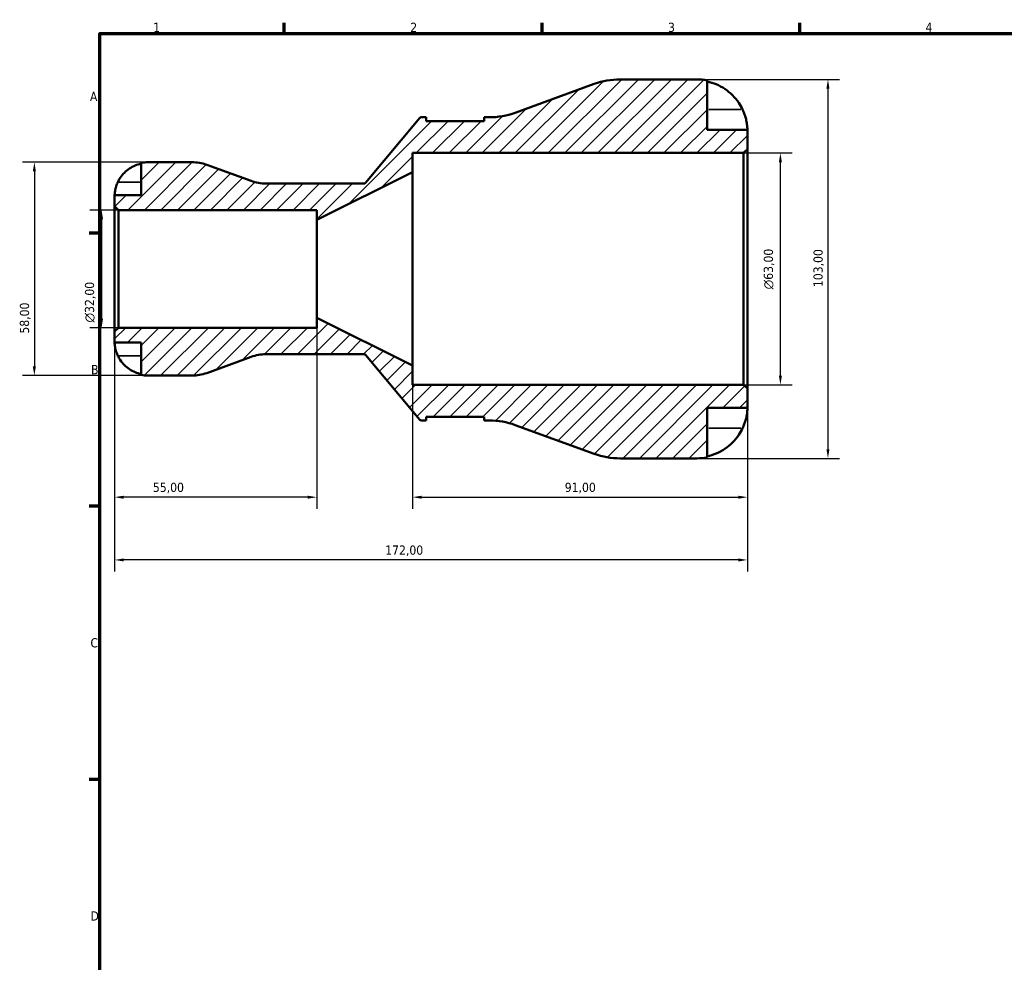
# Model space of a CAD drawing. Header units: millimetres. Extents: x -2 to 905, y 0 to 594.
# Tile 4 of 7: x -2 to 266, y 322 to 578. Entities that reach past the tile are written whole.
import ezdxf

# ---------------------------------------------------------------- set-up
doc = ezdxf.new("R2010")
doc.units = ezdxf.units.MM
for name, color, linetype, lineweight in [('Border (ISO)', 7, 'Continuous', 70), ('Dimension (ISO)', 7, 'Continuous', 25), ('Hatch (ISO)', 7, 'Continuous', 18), ('Visible (ISO)', 7, 'Continuous', 50), ('Visible Narrow (ISO)', 7, 'Continuous', 35)]:
    doc.layers.add(name, color=color, linetype=linetype, lineweight=lineweight)
doc.styles.add('Note Text (ISO)', font='tahoma.ttf')
doc.dimstyles.new('Default (ISO)', dxfattribs={"dimtxt": 2.5, "dimasz": 2.5, "dimexe": 3.175, "dimexo": 0, "dimgap": 0.762, "dimtad": 1, "dimrnd": 1e-08, "dimzin": 0, "dimtxsty": 'Note Text (ISO)', "dimcen": 0.09, "dimdle": 10, "dimclrd": 256, "dimclre": 256, "dimclrt": 232, "dimazin": 0, "dimtfac": 1.40208, "dimtmove": 0, "dimatfit": 3, "dimfxl": 1, "dimtolj": 1, "dimtzin": 0, "dimlwd": -1, "dimlwe": -1, "dimarcsym": 0})

# ---------------------------------------------------------------- blocks, each defined once
blk = doc.blocks.new('Borders Default Border')
at = {"layer": 'Border (ISO)'}
for p, q in [((70.08, 574), (70.08, 576.9)), ((140.17, 574), (140.17, 576.9)), ((210.25, 574), (210.25, 576.9)), ((20, 519.75), (17.1, 519.75)), ((20, 445.5), (17.1, 445.5)), ((20, 371.25), (17.1, 371.25))]:
    blk.add_line(p, q, dxfattribs=at)
at = {"layer": 'Border (ISO)', "flags": 128}
blk.add_lwpolyline([(20, 20), (20, 574), (821, 574), (821, 20), (20, 20)], dxfattribs=at)
at = {"layer": 'Border (ISO)', "color": 232, "true_color": 0xca0064, "char_height": 2.5, "attachment_point": 7, "style": 'Note Text (ISO)'}
for s, insert in [('1', (34.48, 574.4)), ('2', (104.37, 574.4)), ('3', (174.43, 574.35)), ('4', (244.42, 574.4)), ('A', (17.29, 555.62)), ('B', (17.59, 481.37)), ('C', (17.43, 407.08)), ('D', (17.43, 332.88))]:
    blk.add_mtext(s, dxfattribs=dict(at, insert=insert))
blk = doc.blocks.new('*D7')
at = {"layer": 'Defpoints', "color": 0, "transparency": 16777216}
for p in [(182.3, 561.5), (182.3, 458.5), (217.9, 458.5)]:
    blk.add_point(p, dxfattribs=at)
at = {"layer": 'Dimension (ISO)', "transparency": 16777216}
for p, q in [((182.3, 561.5), (221.07, 561.5)), ((217.9, 559), (217.9, 461)), ((182.3, 458.5), (221.07, 458.5))]:
    blk.add_line(p, q, dxfattribs=at)
for points in [[(217.48, 559), (218.31, 559), (217.9, 561.5)], [(217.48, 461), (218.31, 461), (217.9, 458.5)]]:
    blk.add_solid(points, dxfattribs=at)
at = {"layer": 'Dimension (ISO)', "color": 232, "true_color": 0xca0064, "transparency": 16777216, "insert": (213.96, 505.05), "char_height": 2.5, "attachment_point": 1, "rotation": 90, "style": 'Note Text (ISO)'}
blk.add_mtext('\\A1;103,00', dxfattribs=at)
blk = doc.blocks.new('*D8')
at = {"layer": 'Defpoints', "color": 0, "transparency": 16777216}
for p in [(194.97, 541.5), (204.97, 541.5), (194.97, 478.5)]:
    blk.add_point(p, dxfattribs=at)
at = {"layer": 'Dimension (ISO)', "transparency": 16777216}
for p, q in [((194.97, 541.5), (208.14, 541.5)), ((204.97, 481), (204.97, 539)), ((194.97, 478.5), (208.14, 478.5))]:
    blk.add_line(p, q, dxfattribs=at)
for points in [[(204.55, 539), (205.39, 539), (204.97, 541.5)], [(204.55, 481), (205.39, 481), (204.97, 478.5)]]:
    blk.add_solid(points, dxfattribs=at)
at = {"layer": 'Dimension (ISO)', "color": 232, "true_color": 0xca0064, "transparency": 16777216, "insert": (200.45, 504.44), "char_height": 2.5, "attachment_point": 1, "rotation": 90, "style": 'Note Text (ISO)'}
blk.add_mtext('\\A1;\\fAIGDT|b0|i0;\\H2.5000;\\ln\\fTahoma|b0|i0;\\H2.5000;63,00', dxfattribs=at)
blk = doc.blocks.new('*D9')
at = {"layer": 'Defpoints', "color": 0, "transparency": 16777216}
for p in [(79, 496.67), (24, 492.97), (24, 447.95)]:
    blk.add_point(p, dxfattribs=at)
at = {"layer": 'Dimension (ISO)', "transparency": 16777216}
for p, q in [((79, 496.67), (79, 444.77)), ((24, 492.97), (24, 444.77)), ((76.5, 447.95), (26.5, 447.95))]:
    blk.add_line(p, q, dxfattribs=at)
for points in [[(26.5, 448.36), (26.5, 447.53), (24, 447.95)], [(76.5, 448.36), (76.5, 447.53), (79, 447.95)]]:
    blk.add_solid(points, dxfattribs=at)
at = {"layer": 'Dimension (ISO)', "color": 232, "true_color": 0xca0064, "transparency": 16777216, "insert": (34.4, 451.88), "char_height": 2.5, "attachment_point": 1, "style": 'Note Text (ISO)'}
blk.add_mtext('\\A1;55,00', dxfattribs=at)
blk = doc.blocks.new('*D10')
at = {"layer": 'Defpoints', "color": 0, "transparency": 16777216}
for p in [(105, 483.75), (196, 477.47), (196, 447.95)]:
    blk.add_point(p, dxfattribs=at)
at = {"layer": 'Dimension (ISO)', "transparency": 16777216}
for p, q in [((105, 483.75), (105, 444.77)), ((196, 477.47), (196, 444.77)), ((107.5, 447.95), (193.5, 447.95))]:
    blk.add_line(p, q, dxfattribs=at)
for points in [[(107.5, 448.36), (107.5, 447.53), (105, 447.95)], [(193.5, 448.36), (193.5, 447.53), (196, 447.95)]]:
    blk.add_solid(points, dxfattribs=at)
at = {"layer": 'Dimension (ISO)', "color": 232, "true_color": 0xca0064, "transparency": 16777216, "insert": (146.35, 451.88), "char_height": 2.5, "attachment_point": 1, "style": 'Note Text (ISO)'}
blk.add_mtext('\\A1;91,00', dxfattribs=at)
blk = doc.blocks.new('*D11')
at = {"layer": 'Defpoints', "color": 0, "transparency": 16777216}
for p in [(24, 492.97), (196, 477.47), (24, 430.89)]:
    blk.add_point(p, dxfattribs=at)
at = {"layer": 'Dimension (ISO)', "transparency": 16777216}
for p, q in [((24, 492.97), (24, 427.71)), ((196, 477.47), (196, 427.71)), ((193.5, 430.89), (26.5, 430.89))]:
    blk.add_line(p, q, dxfattribs=at)
for points in [[(26.5, 431.3), (26.5, 430.47), (24, 430.89)], [(193.5, 431.3), (193.5, 430.47), (196, 430.89)]]:
    blk.add_solid(points, dxfattribs=at)
at = {"layer": 'Dimension (ISO)', "color": 232, "true_color": 0xca0064, "transparency": 16777216, "insert": (97.55, 434.82), "char_height": 2.5, "attachment_point": 1, "style": 'Note Text (ISO)'}
blk.add_mtext('\\A1;172,00', dxfattribs=at)
blk = doc.blocks.new('*D12')
at = {"layer": 'Defpoints', "color": 0, "transparency": 16777216}
for p in [(33, 539), (2.18, 481), (33, 481)]:
    blk.add_point(p, dxfattribs=at)
at = {"layer": 'Dimension (ISO)', "transparency": 16777216}
for p, q in [((33, 539), (-1, 539)), ((2.18, 536.5), (2.18, 483.5)), ((33, 481), (-1, 481))]:
    blk.add_line(p, q, dxfattribs=at)
for points in [[(1.76, 536.5), (2.6, 536.5), (2.18, 539)], [(1.76, 483.5), (2.6, 483.5), (2.18, 481)]]:
    blk.add_solid(points, dxfattribs=at)
at = {"layer": 'Dimension (ISO)', "color": 232, "true_color": 0xca0064, "transparency": 16777216, "insert": (-1.76, 492.4), "char_height": 2.5, "attachment_point": 1, "rotation": 90, "style": 'Note Text (ISO)'}
blk.add_mtext('\\A1;58,00', dxfattribs=at)
blk = doc.blocks.new('*D13')
at = {"layer": 'Defpoints', "color": 0, "transparency": 16777216}
for p in [(25.03, 526), (20.45, 494), (25.03, 494)]:
    blk.add_point(p, dxfattribs=at)
at = {"layer": 'Dimension (ISO)', "transparency": 16777216}
for p, q in [((25.03, 526), (17.27, 526)), ((20.45, 523.5), (20.45, 496.5)), ((25.03, 494), (17.27, 494))]:
    blk.add_line(p, q, dxfattribs=at)
for points in [[(20.03, 523.5), (20.86, 523.5), (20.45, 526)], [(20.03, 496.5), (20.86, 496.5), (20.45, 494)]]:
    blk.add_solid(points, dxfattribs=at)
at = {"layer": 'Dimension (ISO)', "color": 232, "true_color": 0xca0064, "transparency": 16777216, "insert": (15.92, 495.44), "char_height": 2.5, "attachment_point": 1, "rotation": 90, "style": 'Note Text (ISO)'}
blk.add_mtext('\\A1;\\fAIGDT|b0|i0;\\H2.5000;\\ln\\fTahoma|b0|i0;\\H2.5000;32,00', dxfattribs=at)

msp = doc.modelspace()

# ---------------------------------------------------------------- hatches: boundary and pattern name
at = {"layer": 'Hatch (ISO)'}
h = msp.add_hatch(dxfattribs=at)
h.set_pattern_fill('ANSI31', color=256, scale=25.4, style=0)
h.set_pattern_definition([(45, (0, 0), (-2.245064, 2.245064), [])])
edge = h.paths.add_edge_path()
edge.add_ellipse((161.412, 479.1), major_axis=(-7.046, -19.358), ratio=1, start_angle=0, end_angle=20)
edge.add_line((161.412, 458.5), (182.299, 458.5))
edge.add_ellipse((182.299, 472.2), major_axis=(0, -13.7), ratio=1, start_angle=0, end_angle=11.53696)
edge.add_line((185.039, 458.777), (185.039, 472.2))
edge.add_line((185.039, 472.2), (195.999, 472.2))
edge.add_line((195.999, 472.2), (195.999, 477.47))
edge.add_line((195.999, 477.47), (194.969, 478.5))
edge.add_line((194.969, 478.5), (104.999, 478.5))
edge.add_line((104.999, 478.5), (104.999, 483.75))
edge.add_line((104.999, 483.75), (78.999, 496.667))
edge.add_line((78.999, 496.667), (78.999, 494))
edge.add_line((78.999, 494), (25.029, 494))
edge.add_line((25.029, 494), (23.999, 492.97))
edge.add_line((23.999, 492.97), (23.999, 490))
edge.add_line((23.999, 490), (31.199, 490))
edge.add_line((31.199, 490), (31.199, 481.182))
edge.add_ellipse((32.999, 490), major_axis=(-1.8, -8.818), ratio=1, start_angle=0, end_angle=11.53696)
edge.add_line((32.999, 481), (45.054, 481))
edge.add_ellipse((45.054, 492.6), major_axis=(0, -11.6), ratio=1, start_angle=0, end_angle=20)
edge.add_line((49.021, 481.7), (61.113, 486.1))
edge.add_ellipse((65.08, 475.2), major_axis=(-3.967, 10.9), ratio=1, start_angle=340, end_angle=360, ccw=False)
edge.add_line((65.08, 486.8), (91.766, 486.8))
edge.add_ellipse((91.766, 486.3), major_axis=(0, 0.5), ratio=1, start_angle=310, end_angle=360, ccw=False)
edge.add_line((92.149, 486.621), (106.953, 468.979))
edge.add_ellipse((107.336, 469.3), major_axis=(-0.383, -0.321), ratio=1, start_angle=0, end_angle=50)
edge.add_line((107.336, 468.8), (108.717, 468.8))
edge.add_line((108.717, 468.8), (108.717, 469.83))
edge.add_line((108.717, 469.83), (124.467, 469.83))
edge.add_line((124.467, 469.83), (124.467, 468.8))
edge.add_line((124.467, 468.8), (125.848, 468.8))
edge.add_ellipse((125.848, 448.2), major_axis=(0, 20.6), ratio=1, start_angle=340, end_angle=360, ccw=False)
edge.add_line((132.894, 467.558), (154.366, 459.742))
edge = h.paths.add_edge_path()
edge.add_ellipse((161.412, 540.9), major_axis=(0, 20.6), ratio=1, start_angle=0, end_angle=20)
edge.add_line((154.366, 560.258), (132.894, 552.442))
edge.add_ellipse((125.848, 571.8), major_axis=(7.046, -19.358), ratio=1, start_angle=340, end_angle=360, ccw=False)
edge.add_line((125.848, 551.2), (124.467, 551.2))
edge.add_line((124.467, 551.2), (124.467, 550.17))
edge.add_line((124.467, 550.17), (108.717, 550.17))
edge.add_line((108.717, 550.17), (108.717, 551.2))
edge.add_line((108.717, 551.2), (107.336, 551.2))
edge.add_ellipse((107.336, 550.7), major_axis=(0, 0.5), ratio=1, start_angle=0, end_angle=50)
edge.add_line((106.953, 551.021), (92.149, 533.379))
edge.add_ellipse((91.766, 533.7), major_axis=(0.383, -0.321), ratio=1, start_angle=310, end_angle=360, ccw=False)
edge.add_line((91.766, 533.2), (65.08, 533.2))
edge.add_ellipse((65.08, 544.8), major_axis=(0, -11.6), ratio=1, start_angle=340, end_angle=360, ccw=False)
edge.add_line((61.113, 533.9), (49.021, 538.3))
edge.add_ellipse((45.054, 527.4), major_axis=(3.967, 10.9), ratio=1, start_angle=0, end_angle=20)
edge.add_line((45.054, 539), (32.999, 539))
edge.add_ellipse((32.999, 530), major_axis=(0, 9), ratio=1, start_angle=0, end_angle=11.53696)
edge.add_line((31.199, 538.818), (31.199, 530))
edge.add_line((31.199, 530), (23.999, 530))
edge.add_line((23.999, 530), (23.999, 527.03))
edge.add_line((23.999, 527.03), (25.029, 526))
edge.add_line((25.029, 526), (78.999, 526))
edge.add_line((78.999, 526), (78.999, 523.333))
edge.add_line((78.999, 523.333), (104.999, 536.25))
edge.add_line((104.999, 536.25), (104.999, 541.5))
edge.add_line((104.999, 541.5), (194.969, 541.5))
edge.add_line((194.969, 541.5), (195.999, 542.53))
edge.add_line((195.999, 542.53), (195.999, 547.8))
edge.add_line((195.999, 547.8), (185.039, 547.8))
edge.add_line((185.039, 547.8), (185.039, 561.223))
edge.add_ellipse((182.299, 547.8), major_axis=(2.74, 13.423), ratio=1, start_angle=0, end_angle=11.53696)
edge.add_line((182.299, 561.5), (161.412, 561.5))

# ---------------------------------------------------------------- linework, layer by layer
at = {"layer": 'Visible (ISO)'}
for p, q in [((154.366, 560.258), (132.894, 552.442)), ((182.299, 561.5), (161.412, 561.5)), ((185.039, 547.8), (185.039, 561.223)), ((106.953, 551.021), (92.149, 533.379)), ((108.717, 551.2), (107.336, 551.2)), ((108.717, 550.17), (108.717, 551.2)), ((124.467, 550.17), (108.717, 550.17)), ((125.848, 551.2), (124.467, 551.2)), ((124.467, 551.2), (124.467, 550.17)), ((195.999, 547.8), (185.039, 547.8)), ((195.999, 542.53), (195.999, 547.8)), ((104.999, 536.25), (104.999, 541.5)), ((104.999, 541.5), (194.969, 541.5)), ((194.969, 541.5), (195.999, 542.53)), ((194.969, 541.5), (194.969, 478.5)), ((195.999, 477.47), (195.999, 542.53)), ((31.199, 538.818), (31.199, 530)), ((45.054, 539), (32.999, 539)), ((61.113, 533.9), (49.021, 538.3)), ((78.999, 523.333), (104.999, 536.25)), ((104.999, 483.75), (104.999, 536.25)), ((91.766, 533.2), (65.08, 533.2)), ((31.199, 530), (23.999, 530)), ((23.999, 530), (23.999, 527.03)), ((23.999, 527.03), (25.029, 526)), ((23.999, 527.03), (23.999, 492.97)), ((25.029, 526), (78.999, 526)), ((25.029, 494), (25.029, 526)), ((78.999, 526), (78.999, 523.333)), ((78.999, 496.667), (78.999, 523.333)), ((104.999, 483.75), (78.999, 496.667)), ((78.999, 496.667), (78.999, 494)), ((25.029, 494), (23.999, 492.97)), ((23.999, 492.97), (23.999, 490)), ((78.999, 494), (25.029, 494)), ((23.999, 490), (31.199, 490)), ((31.199, 490), (31.199, 481.182)), ((49.021, 481.7), (61.113, 486.1)), ((65.08, 486.8), (91.766, 486.8)), ((92.149, 486.621), (106.953, 468.979)), ((104.999, 478.5), (104.999, 483.75)), ((32.999, 481), (45.054, 481)), ((194.969, 478.5), (104.999, 478.5)), ((195.999, 477.47), (194.969, 478.5)), ((195.999, 472.2), (195.999, 477.47)), ((185.039, 458.777), (185.039, 472.2)), ((185.039, 472.2), (195.999, 472.2)), ((107.336, 468.8), (108.717, 468.8)), ((108.717, 468.8), (108.717, 469.83)), ((108.717, 469.83), (124.467, 469.83)), ((124.467, 469.83), (124.467, 468.8)), ((124.467, 468.8), (125.848, 468.8)), ((132.894, 467.558), (154.366, 459.742)), ((161.412, 458.5), (182.299, 458.5))]:
    msp.add_line(p, q, dxfattribs=at)
for centre, radius, start, end in [((161.412, 540.9), 20.6, 90, 110), ((182.299, 547.8), 13.7, 78.46304, 90), ((125.848, 571.8), 20.6, 270, 290), ((107.336, 550.7), 0.5, 90, 140), ((32.999, 530), 9, 90, 101.53696), ((45.054, 527.4), 11.6, 70, 90), ((65.08, 544.8), 11.6, 250, 270), ((91.766, 533.7), 0.5, 270, 320), ((65.08, 475.2), 11.6, 90, 110), ((91.766, 486.3), 0.5, 40, 90), ((32.999, 490), 9, 258.46304, 270), ((45.054, 492.6), 11.6, 270, 290), ((107.336, 469.3), 0.5, 220, 270), ((125.848, 448.2), 20.6, 70, 90), ((161.412, 479.1), 20.6, 250, 270), ((182.299, 472.2), 13.7, 270, 281.53696)]:
    msp.add_arc(centre, radius, start, end, dxfattribs=at)
for points, knots in [([(185.039, 560.929), (185.916, 560.749), (186.772, 560.479), (188.311, 559.839), (189.132, 559.407), (190.664, 558.38), (191.375, 557.784), (192.572, 556.583), (193.168, 555.866), (194.071, 554.507), (194.415, 553.889), (194.699, 553.28)], [0.2599207, 0.2599207, 0.2599207, 0.2599207, 0.5060955, 0.5060955, 0.7598821, 0.7598821, 1.0136687, 1.0136687, 1.2686706, 1.2686706, 1.4626683, 1.4626683, 1.4626683, 1.4626683]), ([(194.699, 553.28), (194.788, 553.09), (194.872, 552.899), (195.086, 552.386), (195.207, 552.065), (195.434, 551.394), (195.536, 551.047), (195.748, 550.212), (195.833, 549.751), (195.956, 548.87), (195.98, 548.487), (196.002, 547.943), (195.999, 547.8), (195.999, 547.8)], [-0.87644907, -0.87644907, -0.87644907, -0.87644907, -0.81463218, -0.81463218, -0.7114626, -0.7114626, -0.59653466, -0.59653466, -0.4233389, -0.4233389, -0.21709986, -0.21709986, 0, 0, 0, 0]), ([(24.875, 533.6), (25.058, 533.988), (25.278, 534.38), (25.863, 535.262), (26.255, 535.735), (27.042, 536.525), (27.509, 536.917), (28.515, 537.593), (29.054, 537.877), (30.064, 538.297), (30.625, 538.474), (31.199, 538.592)], [4.42788405, 4.42788405, 4.42788405, 4.42788405, 4.5512464, 4.5512464, 4.71913293, 4.71913293, 4.88586959, 4.88586959, 5.05260626, 5.05260626, 5.21400469, 5.21400469, 5.21400469, 5.21400469]), ([(23.999, 530), (23.999, 530), (23.999, 530.033), (24.001, 530.168), (24.004, 530.274), (24.025, 530.624), (24.053, 530.909), (24.159, 531.509), (24.222, 531.794), (24.394, 532.397), (24.499, 532.709), (24.702, 533.216), (24.786, 533.409), (24.875, 533.6)], [0, 0, 0, 0, 0.0846147, 0.0846147, 0.17434238, 0.17434238, 0.3108876, 0.3108876, 0.41427185, 0.41427185, 0.5166571, 0.5166571, 0.58005471, 0.58005471, 0.58005471, 0.58005471]), ([(24.875, 486.4), (24.808, 486.543), (24.744, 486.687), (24.594, 487.047), (24.513, 487.261), (24.365, 487.702), (24.299, 487.926), (24.165, 488.452), (24.111, 488.738), (24.029, 489.301), (24.013, 489.55), (23.998, 489.906), (23.999, 490), (23.999, 490)], [-0.57647647, -0.57647647, -0.57647647, -0.57647647, -0.52968676, -0.52968676, -0.46054026, -0.46054026, -0.38562403, -0.38562403, -0.27730827, -0.27730827, -0.14258086, -0.14258086, 0, 0, 0, 0]), ([(31.199, 481.408), (30.625, 481.526), (30.064, 481.703), (29.054, 482.123), (28.515, 482.407), (27.509, 483.083), (27.042, 483.475), (26.255, 484.265), (25.863, 484.738), (25.278, 485.62), (25.058, 486.012), (24.875, 486.4)], [0.17075309, 0.17075309, 0.17075309, 0.17075309, 0.33215152, 0.33215152, 0.49888818, 0.49888818, 0.66562485, 0.66562485, 0.83351137, 0.83351137, 0.95687373, 0.95687373, 0.95687373, 0.95687373]), ([(195.999, 472.2), (195.999, 472.2), (196, 472.136), (195.995, 471.869), (195.989, 471.654), (195.939, 470.998), (195.883, 470.514), (195.697, 469.578), (195.6, 469.179), (195.382, 468.445), (195.274, 468.122), (195.024, 467.456), (194.881, 467.115), (194.717, 466.759), (194.708, 466.74), (194.699, 466.72)], [-3.8069636, -3.8069636, -3.8069636, -3.8069636, -3.66149521, -3.66149521, -3.50091008, -3.50091008, -3.28761589, -3.28761589, -3.14678887, -3.14678887, -3.03965239, -3.03965239, -2.92712913, -2.92712913, -2.92052485, -2.92052485, -2.92052485, -2.92052485]), ([(194.699, 466.72), (194.415, 466.111), (194.071, 465.493), (193.168, 464.134), (192.572, 463.417), (191.375, 462.216), (190.664, 461.62), (189.132, 460.593), (188.311, 460.161), (186.772, 459.521), (185.916, 459.251), (185.039, 459.071)], [6.7014631, 6.7014631, 6.7014631, 6.7014631, 6.8954608, 6.8954608, 7.1504627, 7.1504627, 7.4042493, 7.4042493, 7.6580359, 7.6580359, 7.9042107, 7.9042107, 7.9042107, 7.9042107])]:
    msp.add_open_spline(points, degree=3, knots=knots, dxfattribs=at)
at = {"layer": 'Visible Narrow (ISO)'}
for p, q in [((194.216, 553.28), (185.522, 553.28)), ((25.192, 533.6), (30.883, 533.6)), ((25.192, 486.4), (30.883, 486.4)), ((194.216, 466.72), (185.522, 466.72))]:
    msp.add_line(p, q, dxfattribs=at)

# ---------------------------------------------------------------- block references
msp.add_blockref('Borders Default Border', (0, 0))

# ---------------------------------------------------------------- dimensions: what is measured, and where the dimension line sits
at = {"layer": 'Dimension (ISO)'}
for base, p1, p2, angle, picture, middle in [((217.897, 458.5), (182.299, 561.5), (182.299, 458.5), 90, '*D7', (217.897, 510)), ((2.18, 481), (32.999, 539), (32.999, 481), 90, '*D12', (2.18, 496.5)), ((23.999, 447.948), (78.999, 496.667), (23.999, 492.97), 180, '*D9', (38.499, 447.948)), ((23.999, 430.886), (195.999, 477.47), (23.999, 492.97), 180, '*D11', (102.499, 430.886)), ((195.999, 447.948), (104.999, 483.75), (195.999, 477.47), 180, '*D10', (150.499, 447.948))]:
    dim = msp.add_linear_dim(base=base, p1=p1, p2=p2, angle=angle, dimstyle='Default (ISO)', override={"dimdec": 2, "dimtp": 0, "dimtm": 0, "dimtdec": 2, "dimtofl": 0, "dimatfit": 1}, dxfattribs=at)
    dim.commit()
    dim.dimension.update_dxf_attribs({"geometry": picture, "text_midpoint": middle, "dimtype": 160})
for base, p1, p2, picture, middle in [((204.969, 541.5), (194.969, 478.5), (194.969, 541.5), '*D8', (204.969, 510)), ((20.448, 494), (25.029, 526), (25.029, 494), '*D13', (20.448, 501))]:
    dim = msp.add_linear_dim(base=base, p1=p1, p2=p2, angle=90, text='\\fAIGDT|b0|i0;\\H2.5000;\\ln\\fTahoma|b0|i0;\\H2.5000;<>', dimstyle='Default (ISO)', override={"dimdec": 2, "dimtp": 0, "dimtm": 0, "dimtdec": 2, "dimtofl": 0, "dimatfit": 1}, dxfattribs=at)
    dim.commit()
    dim.dimension.update_dxf_attribs({"geometry": picture, "text_midpoint": middle, "dimtype": 160})

doc.saveas('drawing.dxf')
